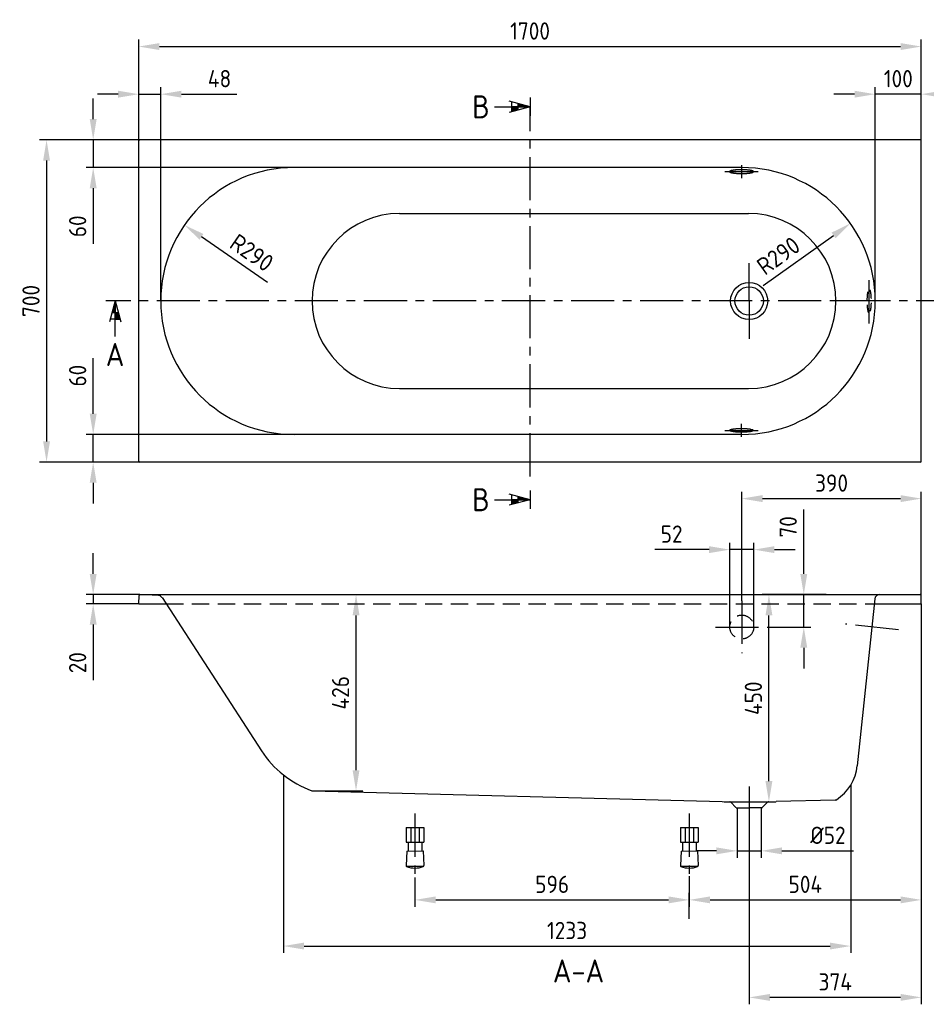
# Model space of a CAD drawing. Extents: x -150 to 2820, y 501 to 2640.
# Tile 1 of 2: x -150 to 1819, y 501 to 2640. Entities that reach past the tile are written whole.
import ezdxf
from ezdxf.enums import TextEntityAlignment as Align

# ---------------------------------------------------------------- set-up
doc = ezdxf.new("R2010")
doc.units = 0
doc.header["$LTSCALE"] = 75
doc.header["$MEASUREMENT"] = 0
for name, pattern in [('CENTER', [2, 1.25, -0.25, 0.25, -0.25]), ('DASHED', [0.75, 0.5, -0.25]), ('DASHED2', [0.375, 0.25, -0.125])]:
    doc.linetypes.add(name, pattern=pattern)
doc.layers.get('DEFPOINTS').update_dxf_attribs({"linetype": 'CONTINUOUS'})
for name, color, linetype in [('BEMATING', 7, 'CONTINUOUS'), ('HARTLIJN', 255, 'CENTER'), ('HULPLIJN', 7, 'DASHED'), ('HULPLIJN_SMALL', 7, 'DASHED2'), ('PEN1', 7, 'CONTINUOUS'), ('PEN2', 7, 'CONTINUOUS')]:
    doc.layers.add(name, color=color, linetype=linetype)
doc.styles.add('ISO', font='ISO')
doc.dimstyles.new('H2_5OS15', dxfattribs={"dimscale": 15, "dimtxt": 2.5, "dimasz": 3, "dimexe": 1, "dimexo": 0, "dimgap": 1, "dimtad": 1, "dimdec": 0, "dimdsep": 46, "dimtxsty": 'ISO', "dimcen": 0, "dimdle": 1.3, "dimclrd": 256, "dimclre": 256, "dimclrt": 7, "dimadec": 0, "dimazin": 0, "dimtfac": 0.714286, "dimtmove": 0, "dimatfit": 3, "dimfxl": 1, "dimtvp": 1, "dimtolj": 1, "dimarcsym": 0})

# ---------------------------------------------------------------- blocks, each defined once
blk = doc.blocks.new('*D2')
at = {"layer": 'BEMATING', "lineweight": -2}
for p, q in [((9.282059, 2424.320337), (9.282059, 2469.320337)), ((110.326004, 2379.320337), (-5.717941, 2379.320337)), ((9.282059, 2379.320337), (9.282059, 2319.320337)), ((446.026004, 2319.320337), (-5.717941, 2319.320337)), ((9.282059, 2274.320337), (9.282059, 2153.784623))]:
    blk.add_line(p, q, dxfattribs=at)
at = {"layer": 'BEMATING'}
for points in [[(1.782059, 2424.320337), (16.782059, 2424.320337), (9.282059, 2379.320337)], [(1.782059, 2274.320337), (16.782059, 2274.320337), (9.282059, 2319.320337)]]:
    blk.add_solid(points, dxfattribs=at)
at = {"layer": 'DEFPOINTS', "color": 0}
for p in [(110.326004, 2379.320337), (9.282059, 2319.320337), (446.026004, 2319.320337)]:
    blk.add_point(p, dxfattribs=at)
at = {"layer": 'BEMATING', "color": 7, "insert": (-24.467941, 2191.55248), "char_height": 37.5, "attachment_point": 5, "rotation": 90, "style": 'ISO'}
blk.add_mtext('\\A1;60', dxfattribs=at)
blk = doc.blocks.new('*D3')
at = {"layer": 'BEMATING', "lineweight": -2}
for p, q in [((9.282059, 1784.320337), (9.282059, 1904.856051)), ((446.026004, 1739.320337), (-5.717941, 1739.320337)), ((9.282059, 1679.320337), (9.282059, 1739.320337)), ((110.326004, 1679.320337), (-5.717941, 1679.320337)), ((9.282059, 1634.320337), (9.282059, 1589.320337))]:
    blk.add_line(p, q, dxfattribs=at)
at = {"layer": 'BEMATING'}
for points in [[(1.782059, 1784.320337), (16.782059, 1784.320337), (9.282059, 1739.320337)], [(1.782059, 1634.320337), (16.782059, 1634.320337), (9.282059, 1679.320337)]]:
    blk.add_solid(points, dxfattribs=at)
at = {"layer": 'DEFPOINTS', "color": 0}
for p in [(9.282059, 1739.320337), (446.026004, 1739.320337), (110.326004, 1679.320337)]:
    blk.add_point(p, dxfattribs=at)
at = {"layer": 'BEMATING', "color": 7, "insert": (-24.467941, 1867.088194), "char_height": 37.5, "attachment_point": 5, "rotation": 90, "style": 'ISO'}
blk.add_mtext('\\A1;60', dxfattribs=at)
blk = doc.blocks.new('*D4')
at = {"layer": 'BEMATING', "lineweight": -2}
for p, q in [((110.326004, 2379.320337), (-106.990807, 2379.320337)), ((-91.990807, 2334.320337), (-91.990807, 1724.320337)), ((110.326004, 1679.320337), (-106.990807, 1679.320337))]:
    blk.add_line(p, q, dxfattribs=at)
at = {"layer": 'BEMATING'}
for points in [[(-99.490807, 2334.320337), (-84.490807, 2334.320337), (-91.990807, 2379.320337)], [(-99.490807, 1724.320337), (-84.490807, 1724.320337), (-91.990807, 1679.320337)]]:
    blk.add_solid(points, dxfattribs=at)
at = {"layer": 'DEFPOINTS', "color": 0}
for p in [(110.326004, 2379.320337), (-91.990807, 1679.320337), (110.326004, 1679.320337)]:
    blk.add_point(p, dxfattribs=at)
at = {"layer": 'BEMATING', "color": 7, "insert": (-125.740807, 2029.320337), "char_height": 37.5, "attachment_point": 5, "rotation": 90, "style": 'ISO'}
blk.add_mtext('\\A1;700', dxfattribs=at)
blk = doc.blocks.new('*D5')
at = {"layer": 'BEMATING', "lineweight": -2}
for p, q in [((108.326004, 2377.320337), (108.326004, 2493.566209)), ((156.026004, 2029.320337), (156.026004, 2493.566209)), ((63.326004, 2478.566209), (18.326004, 2478.566209)), ((108.326004, 2478.566209), (156.026004, 2478.566209)), ((201.026004, 2478.566209), (321.561719, 2478.566209))]:
    blk.add_line(p, q, dxfattribs=at)
at = {"layer": 'BEMATING'}
for points in [[(63.326004, 2486.066209), (63.326004, 2471.066209), (108.326004, 2478.566209)], [(201.026004, 2486.066209), (201.026004, 2471.066209), (156.026004, 2478.566209)]]:
    blk.add_solid(points, dxfattribs=at)
at = {"layer": 'DEFPOINTS', "color": 0}
for p in [(156.026004, 2478.566209), (108.326004, 2377.320337), (156.026004, 2029.320337)]:
    blk.add_point(p, dxfattribs=at)
at = {"layer": 'BEMATING', "color": 7, "insert": (283.793861, 2512.316209), "char_height": 37.5, "attachment_point": 5, "style": 'ISO'}
blk.add_mtext('\\A1;48', dxfattribs=at)
blk = doc.blocks.new('*D6')
at = {"layer": 'BEMATING', "lineweight": -2}
for p, q in [((1708.326004, 2029.320337), (1708.326004, 2493.566209)), ((1808.326004, 2377.320337), (1808.326004, 2493.566209)), ((1663.326004, 2478.566209), (1618.326004, 2478.566209)), ((1808.326004, 2478.566209), (1708.326004, 2478.566209)), ((1853.326004, 2478.566209), (1898.326004, 2478.566209))]:
    blk.add_line(p, q, dxfattribs=at)
at = {"layer": 'BEMATING'}
for points in [[(1663.326004, 2486.066209), (1663.326004, 2471.066209), (1708.326004, 2478.566209)], [(1853.326004, 2486.066209), (1853.326004, 2471.066209), (1808.326004, 2478.566209)]]:
    blk.add_solid(points, dxfattribs=at)
at = {"layer": 'DEFPOINTS', "color": 0}
for p in [(1708.326004, 2478.566209), (1808.326004, 2377.320337), (1708.326004, 2029.320337)]:
    blk.add_point(p, dxfattribs=at)
at = {"layer": 'BEMATING', "color": 7, "insert": (1758.326004, 2512.316209), "char_height": 37.5, "attachment_point": 5, "style": 'ISO'}
blk.add_mtext('\\A1;100', dxfattribs=at)
blk = doc.blocks.new('*D7')
at = {"layer": 'BEMATING', "lineweight": -2}
for p, q in [((108.326004, 2377.320337), (108.326004, 2597.04276)), ((1808.326004, 2377.320337), (1808.326004, 2597.04276)), ((153.326004, 2582.04276), (1763.326004, 2582.04276))]:
    blk.add_line(p, q, dxfattribs=at)
at = {"layer": 'BEMATING'}
for points in [[(153.326004, 2589.54276), (153.326004, 2574.54276), (108.326004, 2582.04276)], [(1763.326004, 2589.54276), (1763.326004, 2574.54276), (1808.326004, 2582.04276)]]:
    blk.add_solid(points, dxfattribs=at)
at = {"layer": 'DEFPOINTS', "color": 0}
for p in [(1808.326004, 2582.04276), (108.326004, 2377.320337), (1808.326004, 2377.320337)]:
    blk.add_point(p, dxfattribs=at)
at = {"layer": 'BEMATING', "color": 7, "insert": (958.326004, 2615.79276), "char_height": 37.5, "attachment_point": 5, "style": 'ISO'}
blk.add_mtext('\\A1;1700', dxfattribs=at)
blk = doc.blocks.new('*D8')
at = {"layer": 'BEMATING', "lineweight": -2}
for p, q in [((1392.326004, 1320.953232), (1392.326004, 1504.170253)), ((1444.326004, 1320.953232), (1444.326004, 1504.170253)), ((1347.326004, 1489.170253), (1229.468861, 1489.170253)), ((1444.326004, 1489.170253), (1392.326004, 1489.170253)), ((1489.326004, 1489.170253), (1534.326004, 1489.170253))]:
    blk.add_line(p, q, dxfattribs=at)
at = {"layer": 'BEMATING'}
for points in [[(1347.326004, 1496.670253), (1347.326004, 1481.670253), (1392.326004, 1489.170253)], [(1489.326004, 1496.670253), (1489.326004, 1481.670253), (1444.326004, 1489.170253)]]:
    blk.add_solid(points, dxfattribs=at)
at = {"layer": 'DEFPOINTS', "color": 0}
for p in [(1444.326004, 1489.170253), (1392.326004, 1320.953232), (1444.326004, 1320.953232)]:
    blk.add_point(p, dxfattribs=at)
at = {"layer": 'BEMATING', "color": 7, "insert": (1265.897433, 1522.920253), "char_height": 37.5, "attachment_point": 5, "style": 'ISO'}
blk.add_mtext('\\A1;52', dxfattribs=at)
blk = doc.blocks.new('*D9')
at = {"layer": 'BEMATING', "lineweight": -2}
for p, q in [((1552.940477, 1436.376825), (1552.940477, 1576.433069)), ((1475.419209, 1391.376825), (1567.940477, 1391.376825)), ((1552.940477, 1320.953232), (1552.940477, 1391.376825)), ((1475.419209, 1320.953232), (1567.940477, 1320.953232)), ((1552.940477, 1275.953232), (1552.940477, 1230.953232))]:
    blk.add_line(p, q, dxfattribs=at)
at = {"layer": 'BEMATING'}
for points in [[(1545.440477, 1436.376825), (1560.440477, 1436.376825), (1552.940477, 1391.376825)], [(1545.440477, 1275.953232), (1560.440477, 1275.953232), (1552.940477, 1320.953232)]]:
    blk.add_solid(points, dxfattribs=at)
at = {"layer": 'DEFPOINTS', "color": 0}
for p in [(1475.419209, 1391.376825), (1552.940477, 1391.376825), (1475.419209, 1320.953232)]:
    blk.add_point(p, dxfattribs=at)
at = {"layer": 'BEMATING', "color": 7, "insert": (1519.190477, 1538.665211), "char_height": 37.5, "attachment_point": 5, "rotation": 90, "style": 'ISO'}
blk.add_mtext('\\A1;70', dxfattribs=at)
blk = doc.blocks.new('*D10')
at = {"layer": 'BEMATING', "lineweight": -2}
for p, q in [((1601.950536, 1391.376825), (1462.266922, 1391.376825)), ((1477.266922, 986.399481), (1477.266922, 1346.376825)), ((1476.549445, 941.399481), (1492.266922, 941.399481))]:
    blk.add_line(p, q, dxfattribs=at)
at = {"layer": 'BEMATING'}
for points in [[(1469.766922, 1346.376825), (1484.766922, 1346.376825), (1477.266922, 1391.376825)], [(1469.766922, 986.399481), (1484.766922, 986.399481), (1477.266922, 941.399481)]]:
    blk.add_solid(points, dxfattribs=at)
at = {"layer": 'DEFPOINTS', "color": 0}
for p in [(1477.266922, 1391.376825), (1601.950536, 1391.376825), (1476.549445, 941.399481)]:
    blk.add_point(p, dxfattribs=at)
at = {"layer": 'BEMATING', "color": 7, "insert": (1443.516922, 1166.388153), "char_height": 37.5, "attachment_point": 5, "rotation": 90, "style": 'ISO'}
blk.add_mtext('\\A1;450', dxfattribs=at)
blk = doc.blocks.new('*D11')
at = {"layer": 'BEMATING', "lineweight": -2}
for p, q in [((1408.326004, 928.376825), (1408.326004, 819.807156)), ((1460.326004, 928.376825), (1460.326004, 819.807156)), ((1363.326004, 834.807156), (1318.326004, 834.807156)), ((1408.326004, 834.807156), (1460.326004, 834.807156)), ((1505.326004, 834.807156), (1660.683147, 834.807156))]:
    blk.add_line(p, q, dxfattribs=at)
at = {"layer": 'BEMATING'}
for points in [[(1363.326004, 842.307156), (1363.326004, 827.307156), (1408.326004, 834.807156)], [(1505.326004, 842.307156), (1505.326004, 827.307156), (1460.326004, 834.807156)]]:
    blk.add_solid(points, dxfattribs=at)
at = {"layer": 'DEFPOINTS', "color": 0}
for p in [(1408.326004, 928.376825), (1460.326004, 928.376825), (1460.326004, 834.807156)]:
    blk.add_point(p, dxfattribs=at)
at = {"layer": 'BEMATING', "color": 7, "insert": (1605.504576, 868.557156), "char_height": 37.5, "attachment_point": 5, "style": 'ISO'}
blk.add_mtext('\\A1;%%C52', dxfattribs=at)
blk = doc.blocks.new('*D12')
at = {"layer": 'BEMATING', "lineweight": -2}
for p, q in [((1808.326004, 1371.376825), (1808.326004, 713.32279)), ((1304.326004, 780.068879), (1304.326004, 713.32279)), ((1349.326004, 728.32279), (1763.326004, 728.32279))]:
    blk.add_line(p, q, dxfattribs=at)
at = {"layer": 'BEMATING'}
for points in [[(1349.326004, 735.82279), (1349.326004, 720.82279), (1304.326004, 728.32279)], [(1763.326004, 735.82279), (1763.326004, 720.82279), (1808.326004, 728.32279)]]:
    blk.add_solid(points, dxfattribs=at)
at = {"layer": 'DEFPOINTS', "color": 0}
for p in [(1808.326004, 1371.376825), (1304.326004, 780.068879), (1808.326004, 728.32279)]:
    blk.add_point(p, dxfattribs=at)
at = {"layer": 'BEMATING', "color": 7, "insert": (1556.326004, 762.07279), "char_height": 37.5, "attachment_point": 5, "style": 'ISO'}
blk.add_mtext('\\A1;504', dxfattribs=at)
blk = doc.blocks.new('*D13')
at = {"layer": 'BEMATING', "lineweight": -2}
for p, q in [((708.326004, 776.702894), (708.326004, 713.32279)), ((753.326004, 728.32279), (1259.326004, 728.32279)), ((1304.326004, 686.952031), (1304.326004, 743.32279))]:
    blk.add_line(p, q, dxfattribs=at)
at = {"layer": 'BEMATING'}
for points in [[(753.326004, 735.82279), (753.326004, 720.82279), (708.326004, 728.32279)], [(1259.326004, 735.82279), (1259.326004, 720.82279), (1304.326004, 728.32279)]]:
    blk.add_solid(points, dxfattribs=at)
at = {"layer": 'DEFPOINTS', "color": 0}
for p in [(708.326004, 776.702894), (1304.326004, 728.32279), (1304.326004, 686.952031)]:
    blk.add_point(p, dxfattribs=at)
at = {"layer": 'BEMATING', "color": 7, "insert": (1006.326004, 762.07279), "char_height": 37.5, "attachment_point": 5, "style": 'ISO'}
blk.add_mtext('\\A1;596', dxfattribs=at)
blk = doc.blocks.new('*D14')
at = {"layer": 'BEMATING', "lineweight": -2}
for p, q in [((422.439465, 999.92933), (422.439465, 613.013021)), ((1654.964909, 977.585183), (1654.964909, 613.013021)), ((467.439465, 628.013021), (1609.964909, 628.013021))]:
    blk.add_line(p, q, dxfattribs=at)
at = {"layer": 'BEMATING'}
for points in [[(467.439465, 635.513021), (467.439465, 620.513021), (422.439465, 628.013021)], [(1609.964909, 635.513021), (1609.964909, 620.513021), (1654.964909, 628.013021)]]:
    blk.add_solid(points, dxfattribs=at)
at = {"layer": 'DEFPOINTS', "color": 0}
for p in [(422.439465, 999.92933), (1654.964909, 977.585183), (1654.964909, 628.013021)]:
    blk.add_point(p, dxfattribs=at)
at = {"layer": 'BEMATING', "color": 7, "insert": (1038.702187, 661.763021), "char_height": 37.5, "attachment_point": 5, "style": 'ISO'}
blk.add_mtext('\\A1;1233', dxfattribs=at)
blk = doc.blocks.new('*D15')
at = {"layer": 'BEMATING', "lineweight": -2}
for p, q in [((9.282059, 1436.382767), (9.282059, 1481.382767)), ((110.866414, 1391.382767), (-5.717941, 1391.382767)), ((9.282059, 1391.382767), (9.282059, 1371.376825)), ((108.326004, 1371.376825), (-5.717941, 1371.376825)), ((9.282059, 1326.376825), (9.282059, 1205.84111))]:
    blk.add_line(p, q, dxfattribs=at)
at = {"layer": 'BEMATING'}
for points in [[(1.782059, 1436.382767), (16.782059, 1436.382767), (9.282059, 1391.382767)], [(1.782059, 1326.376825), (16.782059, 1326.376825), (9.282059, 1371.376825)]]:
    blk.add_solid(points, dxfattribs=at)
at = {"layer": 'DEFPOINTS', "color": 0}
for p in [(110.866414, 1391.382767), (9.282059, 1371.376825), (108.326004, 1371.376825)]:
    blk.add_point(p, dxfattribs=at)
at = {"layer": 'BEMATING', "color": 7, "insert": (-24.467941, 1243.608967), "char_height": 37.5, "attachment_point": 5, "rotation": 90, "style": 'ISO'}
blk.add_mtext('\\A1;20', dxfattribs=at)
blk = doc.blocks.new('*D19')
at = {"layer": 'BEMATING', "lineweight": -2}
blk.add_line((387.731165, 2069.662733), (244.563738, 2168.740405), dxfattribs=at)
at = {"layer": 'BEMATING'}
blk.add_solid([(248.831699, 2174.907617), (240.295777, 2162.573192), (207.560464, 2194.348172)], dxfattribs=at)
at = {"layer": 'DEFPOINTS', "color": 0}
for p in [(207.560464, 2194.348172), (446.026004, 2029.320337)]:
    blk.add_point(p, dxfattribs=at)
at = {"layer": 'BEMATING', "color": 7, "insert": (353.854914, 2134.15014), "char_height": 37.5, "attachment_point": 5, "rotation": 325.31519285, "style": 'ISO'}
blk.add_mtext('\\A1;R290', dxfattribs=at)
blk = doc.blocks.new('*D20')
at = {"layer": 'BEMATING', "lineweight": -2}
blk.add_line((1465.018701, 2062.683008), (1617.669007, 2171.754067), dxfattribs=at)
at = {"layer": 'BEMATING'}
blk.add_solid([(1613.308791, 2177.856404), (1622.029223, 2165.65173), (1654.283028, 2197.915364)], dxfattribs=at)
at = {"layer": 'DEFPOINTS', "color": 0}
for p in [(1654.283028, 2197.915364), (1418.326004, 2029.320337)]:
    blk.add_point(p, dxfattribs=at)
at = {"layer": 'BEMATING', "color": 7, "insert": (1497.921413, 2127.672527), "char_height": 37.5, "attachment_point": 5, "rotation": 35.546406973, "style": 'ISO'}
blk.add_mtext('\\A1;R290', dxfattribs=at)
blk = doc.blocks.new('*D21')
at = {"layer": 'BEMATING', "lineweight": -2}
for p, q in [((485.581282, 1391.376825), (595.332982, 1391.376825)), ((580.332982, 1010.07743), (580.332982, 1346.376825)), ((485.581282, 965.07743), (595.332982, 965.07743))]:
    blk.add_line(p, q, dxfattribs=at)
at = {"layer": 'BEMATING'}
for points in [[(572.832982, 1346.376825), (587.832982, 1346.376825), (580.332982, 1391.376825)], [(572.832982, 1010.07743), (587.832982, 1010.07743), (580.332982, 965.07743)]]:
    blk.add_solid(points, dxfattribs=at)
at = {"layer": 'DEFPOINTS', "color": 0}
for p in [(485.581282, 1391.376825), (580.332982, 1391.376825), (485.581282, 965.07743)]:
    blk.add_point(p, dxfattribs=at)
at = {"layer": 'BEMATING', "color": 7, "insert": (546.582982, 1178.227127), "char_height": 37.5, "attachment_point": 5, "rotation": 90, "style": 'ISO'}
blk.add_mtext('\\A1;426', dxfattribs=at)
blk = doc.blocks.new('*D22')
at = {"layer": 'BEMATING', "lineweight": -2}
for p, q in [((1434.326004, 894.379114), (1434.326004, 501.454536)), ((1808.326004, 728.32279), (1808.326004, 501.454536)), ((1763.326004, 516.454536), (1479.326004, 516.454536))]:
    blk.add_line(p, q, dxfattribs=at)
at = {"layer": 'BEMATING'}
for points in [[(1479.326004, 523.954536), (1479.326004, 508.954536), (1434.326004, 516.454536)], [(1763.326004, 523.954536), (1763.326004, 508.954536), (1808.326004, 516.454536)]]:
    blk.add_solid(points, dxfattribs=at)
at = {"layer": 'DEFPOINTS', "color": 0}
for p in [(1434.326004, 894.379114), (1808.326004, 728.32279), (1434.326004, 516.454536)]:
    blk.add_point(p, dxfattribs=at)
at = {"layer": 'BEMATING', "color": 7, "insert": (1621.326004, 550.204536), "char_height": 37.5, "attachment_point": 5, "style": 'ISO'}
blk.add_mtext('\\A1;374', dxfattribs=at)
blk = doc.blocks.new('*D23')
at = {"layer": 'BEMATING', "lineweight": -2}
for p, q in [((1418.326004, 1378.046437), (1418.326004, 1615.014272)), ((1808.326004, 1371.376825), (1808.326004, 1615.014272)), ((1463.326004, 1600.014272), (1763.326004, 1600.014272))]:
    blk.add_line(p, q, dxfattribs=at)
at = {"layer": 'BEMATING'}
for points in [[(1463.326004, 1607.514272), (1463.326004, 1592.514272), (1418.326004, 1600.014272)], [(1763.326004, 1607.514272), (1763.326004, 1592.514272), (1808.326004, 1600.014272)]]:
    blk.add_solid(points, dxfattribs=at)
at = {"layer": 'DEFPOINTS', "color": 0}
for p in [(1808.326004, 1600.014272), (1418.326004, 1378.046437), (1808.326004, 1371.376825)]:
    blk.add_point(p, dxfattribs=at)
at = {"layer": 'BEMATING', "color": 7, "insert": (1613.326004, 1633.764272), "char_height": 37.5, "attachment_point": 5, "style": 'ISO'}
blk.add_mtext('\\A1;390', dxfattribs=at)

msp = doc.modelspace()

# ---------------------------------------------------------------- linework, layer by layer
at = {"layer": 'BEMATING'}
for p, q in [((958.3, 2451.2), (913.1, 2463.3)), ((918.7, 2440.6), (918.7, 2461.8)), ((881.1, 2451.2), (958.3, 2451.2)), ((958.3, 2451.2), (913.1, 2439)), ((958.3, 2451.2), (918.7, 2451.2)), ((918.7, 2451.2), (918.7, 2440.6)), ((932.7, 2444.3), (932.7, 2458)), ((56.9, 2029.3), (44.8, 1984.1)), ((56.9, 2029.3), (56.9, 1989.7)), ((56.9, 2029.3), (69.1, 1984.1)), ((56.9, 1952.1), (56.9, 2029.3)), ((67.5, 1989.7), (46.3, 1989.7)), ((63.8, 2003.7), (50.1, 2003.7)), ((56.9, 1989.7), (67.5, 1989.7)), ((958.3, 1597.7), (913.1, 1609.8)), ((918.7, 1587.1), (918.7, 1608.3)), ((932.7, 1590.8), (932.7, 1604.6)), ((881.1, 1597.7), (958.3, 1597.7)), ((958.3, 1597.7), (913.1, 1585.6)), ((958.3, 1597.7), (918.7, 1597.7)), ((918.7, 1597.7), (918.7, 1587.1))]:
    msp.add_line(p, q, dxfattribs=at)
for points in [[(932.7, 2444.3), (932.7, 2451.2), (918.7, 2440.6), (918.7, 2451.2)], [(958.3, 2451.2), (932.7, 2451.2), (932.7, 2458)], [(56.9, 2029.3), (56.9, 2003.7), (50.1, 2003.7)], [(63.8, 2003.7), (56.9, 2003.7), (67.5, 1989.7), (56.9, 1989.7)], [(958.3, 1597.7), (932.7, 1597.7), (932.7, 1604.6)], [(932.7, 1590.8), (932.7, 1597.7), (918.7, 1587.1), (918.7, 1597.7)]]:
    msp.add_solid(points, dxfattribs=at)
at = {"layer": 'HARTLIJN'}
for p, q in [((958.3, 1648.2), (958.3, 2451.2)), ((1381.8, 2310.3), (1453.8, 2310.3)), ((1418, 2324.4), (1418, 2296.2)), ((1695, 1980.7), (1695, 2078.4)), ((1891.1, 2029.3), (56.9, 2029.3)), ((1690.8, 2029.3), (1625.1, 2029.3)), ((1418, 1734.2), (1418, 1762.5)), ((1381.8, 1748.3), (1453.8, 1748.3)), ((1418.3, 1378), (1418.3, 1263.9)), ((1758.4, 1315.3), (1643.5, 1327.4)), ((1361.2, 1321), (1475.4, 1321)), ((1434.3, 974.8), (1434.3, 894.4)), ((708.3, 915.8), (708.3, 776.7)), ((1304.3, 915.8), (1304.3, 780.1))]:
    msp.add_line(p, q, dxfattribs=at)
for points in [[(1434.3, 2029.3), (1434.3, 2111.5)], [(1434.3, 2029.3), (1434.3, 1947.2)]]:
    msp.add_lwpolyline(points, dxfattribs=at)
at = {"layer": 'HULPLIJN'}
msp.add_line((167.7, 1371.4), (1706.2, 1371.4), dxfattribs=at)
msp.add_circle((1418.3, 1321), 26, dxfattribs=at)
at = {"layer": 'HULPLIJN_SMALL', "extrusion": (0, 0, -1)}
msp.add_ellipse((1417.8, 2310.3), major_axis=(-26, 0), ratio=0.159052, dxfattribs=at)
at = {"layer": 'HULPLIJN_SMALL'}
msp.add_ellipse((1695, 2029.3), major_axis=(0, -26), ratio=0.159052, dxfattribs=at)
msp.add_open_spline([(1391.8, 1748.3), (1391.8, 1748.3), (1391.8, 1748.3), (1391.8, 1748.2), (1391.8, 1748.2), (1391.8, 1748.1), (1391.8, 1748.1), (1391.8, 1748.1), (1391.9, 1748), (1391.9, 1748), (1391.9, 1748), (1391.9, 1747.9), (1391.9, 1747.9), (1392, 1747.8), (1392, 1747.8), (1392.1, 1747.7), (1392.1, 1747.7), (1392.1, 1747.7), (1392.1, 1747.7), (1392.2, 1747.6), (1392.2, 1747.6), (1392.2, 1747.6), (1392.2, 1747.6), (1392.3, 1747.5), (1392.3, 1747.5), (1392.4, 1747.5), (1392.4, 1747.4), (1392.5, 1747.4), (1392.5, 1747.3), (1392.7, 1747.2), (1392.9, 1747.1), (1393.2, 1747), (1393.2, 1747), (1393.4, 1746.9), (1393.5, 1746.8), (1393.7, 1746.8), (1393.8, 1746.7), (1394, 1746.7), (1394.1, 1746.6), (1394.4, 1746.5), (1394.5, 1746.5), (1394.8, 1746.4), (1395, 1746.3), (1395.4, 1746.2), (1395.6, 1746.2), (1396.3, 1746), (1396.8, 1745.9), (1397.7, 1745.7), (1398.1, 1745.6), (1399, 1745.5), (1399.5, 1745.4), (1400.7, 1745.2), (1401.5, 1745.1), (1403.2, 1744.9), (1404, 1744.8), (1406.7, 1744.6), (1408.7, 1744.4), (1414.3, 1744.2), (1418.1, 1744.2), (1424.7, 1744.3), (1427.5, 1744.5), (1431.3, 1744.8), (1432.5, 1744.9), (1434.7, 1745.2), (1435.7, 1745.3), (1437.1, 1745.6), (1437.5, 1745.6), (1438.3, 1745.8), (1438.6, 1745.9), (1439.3, 1746), (1439.6, 1746.1), (1440.2, 1746.2), (1440.5, 1746.3), (1440.9, 1746.4), (1441, 1746.5), (1441.4, 1746.6), (1441.6, 1746.7), (1441.9, 1746.8), (1442, 1746.8), (1442.1, 1746.9), (1442.2, 1746.9), (1442.3, 1746.9), (1442.4, 1747), (1442.6, 1747.1), (1442.6, 1747.1), (1442.7, 1747.2), (1442.8, 1747.2), (1442.9, 1747.2), (1442.9, 1747.3), (1443, 1747.3), (1443, 1747.3), (1443, 1747.3), (1443.1, 1747.4), (1443.1, 1747.4), (1443.1, 1747.4), (1443.2, 1747.4), (1443.2, 1747.5), (1443.3, 1747.5), (1443.3, 1747.5), (1443.4, 1747.6), (1443.4, 1747.6), (1443.4, 1747.6), (1443.4, 1747.6), (1443.5, 1747.7), (1443.5, 1747.7), (1443.5, 1747.8), (1443.6, 1747.8), (1443.6, 1747.8), (1443.6, 1747.8), (1443.6, 1747.9), (1443.7, 1747.9), (1443.7, 1748), (1443.7, 1748), (1443.7, 1748), (1443.7, 1748.1), (1443.8, 1748.1), (1443.8, 1748.1), (1443.8, 1748.1), (1443.8, 1748.1), (1443.8, 1748.1), (1443.8, 1748.2), (1443.8, 1748.2), (1443.8, 1748.2), (1443.8, 1748.2), (1443.8, 1748.2), (1443.8, 1748.2), (1443.8, 1748.3), (1443.8, 1748.3), (1443.8, 1748.3), (1443.8, 1748.4), (1443.8, 1748.4), (1443.8, 1748.4), (1443.8, 1748.4), (1443.8, 1748.5), (1443.8, 1748.5), (1443.8, 1748.5), (1443.8, 1748.5), (1443.8, 1748.5), (1443.8, 1748.5), (1443.7, 1748.6), (1443.7, 1748.6), (1443.7, 1748.6), (1443.7, 1748.7), (1443.7, 1748.7), (1443.7, 1748.8), (1443.6, 1748.8), (1443.6, 1748.9), (1443.5, 1748.9), (1443.5, 1748.9), (1443.5, 1749), (1443.5, 1749), (1443.4, 1749), (1443.4, 1749), (1443.4, 1749.1), (1443.4, 1749.1), (1443.3, 1749.1), (1443.3, 1749.2), (1443.2, 1749.2), (1443.2, 1749.2), (1443.1, 1749.3), (1443.1, 1749.3), (1443.1, 1749.3), (1443, 1749.3), (1443, 1749.3), (1443, 1749.4), (1442.9, 1749.4), (1442.8, 1749.4), (1442.7, 1749.5), (1442.6, 1749.5), (1442.5, 1749.6), (1442.5, 1749.6), (1442.3, 1749.7), (1442.3, 1749.7), (1442.1, 1749.8), (1442.1, 1749.8), (1441.9, 1749.9), (1441.8, 1749.9), (1441.6, 1750), (1441.5, 1750), (1441.3, 1750.1), (1441.2, 1750.1), (1441, 1750.2), (1440.9, 1750.2), (1440.6, 1750.3), (1440.4, 1750.4), (1439.9, 1750.5), (1439.7, 1750.5), (1439.3, 1750.7), (1439.1, 1750.7), (1438.3, 1750.9), (1437.8, 1751), (1436.7, 1751.2), (1436.2, 1751.3), (1435, 1751.4), (1434.4, 1751.5), (1432.7, 1751.7), (1431.6, 1751.8), (1429.3, 1752), (1428.1, 1752.1), (1425.6, 1752.3), (1424.3, 1752.3), (1420.4, 1752.5), (1417.7, 1752.5), (1412.5, 1752.4), (1409.9, 1752.3), (1405.9, 1752), (1404.3, 1751.9), (1402, 1751.6), (1401.1, 1751.5), (1399.6, 1751.3), (1399, 1751.2), (1397.9, 1751), (1397.3, 1750.9), (1396.3, 1750.7), (1395.9, 1750.6), (1395.3, 1750.4), (1395.1, 1750.3), (1394.7, 1750.2), (1394.5, 1750.2), (1394.2, 1750.1), (1394, 1750), (1393.8, 1749.9), (1393.8, 1749.9), (1393.7, 1749.9), (1393.6, 1749.9), (1393.5, 1749.8), (1393.5, 1749.8), (1393.3, 1749.7), (1393.2, 1749.7), (1393.1, 1749.6), (1393.1, 1749.6), (1392.9, 1749.5), (1392.9, 1749.5), (1392.8, 1749.4), (1392.7, 1749.4), (1392.6, 1749.3), (1392.5, 1749.3), (1392.5, 1749.3), (1392.5, 1749.3), (1392.4, 1749.2), (1392.4, 1749.2), (1392.3, 1749.1), (1392.3, 1749.1), (1392.2, 1749.1), (1392.2, 1749.1), (1392.2, 1749), (1392.2, 1749), (1392.1, 1749), (1392.1, 1749), (1392.1, 1748.9), (1392, 1748.9), (1392, 1748.8), (1392, 1748.8), (1392, 1748.8), (1391.9, 1748.8), (1391.9, 1748.7), (1391.9, 1748.7), (1391.8, 1748.6), (1391.8, 1748.6), (1391.8, 1748.5), (1391.8, 1748.5), (1391.8, 1748.4), (1391.8, 1748.4), (1391.8, 1748.4), (1391.8, 1748.4), (1391.8, 1748.4), (1391.8, 1748.3), (1391.8, 1748.3)], degree=3, knots=[0, 0, 0, 0, 0.020515, 0.020515, 0.04103, 0.04103, 0.061545, 0.061545, 0.073259, 0.073259, 0.084974, 0.084974, 0.108403, 0.108403, 0.143119, 0.143119, 0.154417, 0.154417, 0.164564, 0.164564, 0.174711, 0.174711, 0.195005, 0.195005, 0.205496, 0.205496, 0.226477, 0.226477, 0.250383, 0.250383, 0.314001, 0.314001, 0.345043, 0.345043, 0.375349, 0.375349, 0.405655, 0.405655, 0.439763, 0.439763, 0.476732, 0.476732, 0.513701, 0.513701, 0.562942, 0.562942, 0.661423, 0.661423, 0.737596, 0.737596, 0.813768, 0.813768, 0.93359, 0.93359, 1.053412, 1.053412, 1.293055, 1.293055, 1.725413, 1.725413, 2.063781, 2.063781, 2.223939, 2.223939, 2.384096, 2.384096, 2.454405, 2.454405, 2.524713, 2.524713, 2.587956, 2.587956, 2.651199, 2.651199, 2.684972, 2.684972, 2.754599, 2.754599, 2.77203, 2.77203, 2.789462, 2.789462, 2.824325, 2.824325, 2.845304, 2.845304, 2.866284, 2.866284, 2.88614, 2.88614, 2.895013, 2.895013, 2.906499, 2.906499, 2.917984, 2.917984, 2.940956, 2.940956, 2.955496, 2.955496, 2.966499, 2.966499, 2.977502, 2.977502, 2.999508, 2.999508, 3.013676, 3.013676, 3.027845, 3.027845, 3.046003, 3.046003, 3.06859, 3.06859, 3.082658, 3.082658, 3.088575, 3.088575, 3.094493, 3.094493, 3.106328, 3.106328, 3.116102, 3.116102, 3.122685, 3.122685, 3.129268, 3.129268, 3.142433, 3.142433, 3.156847, 3.156847, 3.17126, 3.17126, 3.183012, 3.183012, 3.189821, 3.189821, 3.196631, 3.196631, 3.210249, 3.210249, 3.236176, 3.236176, 3.251412, 3.251412, 3.279896, 3.279896, 3.293263, 3.293263, 3.306631, 3.306631, 3.317354, 3.317354, 3.328077, 3.328077, 3.349523, 3.349523, 3.366307, 3.366307, 3.374954, 3.374954, 3.3836, 3.3836, 3.400894, 3.400894, 3.422727, 3.422727, 3.448012, 3.448012, 3.473296, 3.473296, 3.493331, 3.493331, 3.513365, 3.513365, 3.553434, 3.553434, 3.575424, 3.575424, 3.600731, 3.600731, 3.626039, 3.626039, 3.676653, 3.676653, 3.723731, 3.723731, 3.770808, 3.770808, 3.864963, 3.864963, 3.959118, 3.959118, 4.053273, 4.053273, 4.205745, 4.205745, 4.358218, 4.358218, 4.51069, 4.51069, 4.815635, 4.815635, 5.120579, 5.120579, 5.321912, 5.321912, 5.455995, 5.455995, 5.552996, 5.552996, 5.649997, 5.649997, 5.743829, 5.743829, 5.787519, 5.787519, 5.834549, 5.834549, 5.881579, 5.881579, 5.894173, 5.894173, 5.906767, 5.906767, 5.931956, 5.931956, 5.958517, 5.958517, 5.977392, 5.977392, 5.996267, 5.996267, 6.034017, 6.034017, 6.046506, 6.046506, 6.058995, 6.058995, 6.083972, 6.083972, 6.097306, 6.097306, 6.107679, 6.107679, 6.118052, 6.118052, 6.138798, 6.138798, 6.152838, 6.152838, 6.166878, 6.166878, 6.18396, 6.18396, 6.211161, 6.211161, 6.238362, 6.238362, 6.252857, 6.252857, 6.261868, 6.261868, 6.270879, 6.270879, 6.283185, 6.283185, 6.283185, 6.283185], dxfattribs=at)
at = {"layer": 'PEN1'}
for p, q in [((108.3, 1681.3), (108.3, 2377.3)), ((1806.3, 2379.3), (110.3, 2379.3)), ((1808.3, 1681.3), (1808.3, 2377.3)), ((1418.3, 2319.3), (446, 2319.3)), ((1418, 1739.3), (446, 1739.3)), ((1806.3, 1679.3), (110.3, 1679.3)), ((111, 1391.4), (1718.1, 1391.4)), ((150.9, 1389.6), (111, 1391.4)), ((1718.1, 1391.4), (1805.7, 1391.4)), ((108.3, 1371.4), (109, 1389.4)), ((108.3, 1371.4), (167.7, 1371.4)), ((158.8, 1385.1), (375, 1052.2)), ((1707.4, 1382.4), (1669.2, 1019.5)), ((1706.2, 1371.4), (1808.3, 1371.4)), ((1808.3, 1371.4), (1807.7, 1389.4)), ((485.6, 965.1), (1375.7, 941.8)), ((1621.4, 945.1), (1493, 941.8)), ((1405.7, 929), (1394.2, 940.5)), ((1407.2, 928.4), (1434.3, 928.4)), ((1461.5, 928.4), (1434.3, 928.4)), ((1462.9, 929), (1474.5, 940.5)), ((689.3, 885.4), (689.3, 853.4)), ((689.3, 885.4), (727.3, 885.4)), ((699.3, 885.4), (699.3, 853.4)), ((717.3, 885.4), (717.3, 853.4)), ((727.3, 885.4), (727.3, 853.4)), ((1285.3, 885.4), (1285.3, 853.4)), ((1285.3, 885.4), (1323.3, 885.4)), ((1295.3, 885.4), (1295.3, 853.4)), ((1313.3, 885.4), (1313.3, 853.4)), ((1323.3, 885.4), (1323.3, 853.4)), ((690.6, 834.4), (688.9, 802.9)), ((689.3, 853.4), (727.3, 853.4)), ((690.6, 834.4), (725.9, 834.5)), ((693.3, 853.4), (693.3, 834.4)), ((723.3, 853.4), (723.3, 834.5)), ((725.9, 834.5), (727.6, 802.9)), ((1286.6, 834.4), (1284.9, 802.9)), ((1285.3, 853.4), (1323.3, 853.4)), ((1286.6, 834.4), (1321.9, 834.5)), ((1289.3, 853.4), (1289.3, 834.4)), ((1319.3, 853.4), (1319.3, 834.5)), ((1321.9, 834.5), (1323.6, 802.9)), ((688.9, 801.4), (727.7, 801.5)), ((1284.9, 801.4), (1323.7, 801.5))]:
    msp.add_line(p, q, dxfattribs=at)
for centre, radius, start, end in [((110.3, 2377.3), 2, 90, 180), ((1806.3, 2377.3), 2, 0, 90), ((446, 2029.3), 290, 90, 270), ((1418.3, 2029.3), 290, 270, 90), ((110.3, 1681.3), 2, 180, 270), ((1806.3, 1681.3), 2, 270, 0), ((111, 1389.4), 2, 87.4567, 178), ((1717.3, 1381.4), 10, 90, 174), ((1805.7, 1389.4), 2, 2, 90), ((150.4, 1379.6), 10, 33, 87.4567), ((559.5, 1172), 220, 213, 249.9277), ((1569.8, 1030), 100, 302.8026, 354), ((485.7, 970.1), 5, 249.9277, 268.5), ((1434.3, 3181), 2240, 268.5, 268.9203), ((1392.1, 938.4), 3, 45, 89.1949), ((1476.6, 938.4), 3, 90.8051, 135), ((1434.3, 3181), 2240, 271.0797, 271.5), ((1621.3, 950.1), 5, 271.5, 302.8026), ((1407.2, 930.4), 2, 225, 270), ((1461.5, 930.4), 2, 270, 315), ((690.9, 802.8), 2, 177, 248.468), ((708.2, 846.5), 49.1, 248.468, 291.6923), ((725.6, 802.8), 2, 291.6923, 3), ((1286.9, 802.8), 2, 177, 248.468), ((1304.2, 846.5), 49.1, 248.468, 291.6923), ((1321.6, 802.8), 2, 291.6923, 3)]:
    msp.add_arc(centre, radius, start, end, dxfattribs=at)
msp.add_ellipse((1417.8, 1748.3), major_axis=(-26, 0), ratio=0.159052, dxfattribs=at)
msp.add_open_spline([(1391.8, 2310.3), (1391.8, 2310.3), (1391.8, 2310.4), (1391.8, 2310.4), (1391.8, 2310.4), (1391.8, 2310.5), (1391.8, 2310.5), (1391.8, 2310.6), (1391.9, 2310.6), (1391.9, 2310.6), (1391.9, 2310.6), (1391.9, 2310.7), (1391.9, 2310.7), (1392, 2310.8), (1392, 2310.9), (1392.1, 2310.9), (1392.1, 2310.9), (1392.1, 2311), (1392.1, 2311), (1392.2, 2311), (1392.2, 2311), (1392.2, 2311.1), (1392.2, 2311.1), (1392.3, 2311.1), (1392.3, 2311.1), (1392.4, 2311.2), (1392.4, 2311.2), (1392.5, 2311.3), (1392.5, 2311.3), (1392.7, 2311.4), (1392.9, 2311.5), (1393.2, 2311.6), (1393.2, 2311.7), (1393.4, 2311.7), (1393.5, 2311.8), (1393.7, 2311.9), (1393.8, 2311.9), (1394, 2312), (1394.1, 2312), (1394.4, 2312.1), (1394.5, 2312.2), (1394.8, 2312.3), (1395, 2312.3), (1395.4, 2312.4), (1395.6, 2312.5), (1396.3, 2312.6), (1396.8, 2312.7), (1397.7, 2312.9), (1398.1, 2313), (1399, 2313.2), (1399.5, 2313.2), (1400.7, 2313.4), (1401.5, 2313.5), (1403.2, 2313.7), (1404, 2313.8), (1406.7, 2314.1), (1408.7, 2314.2), (1414.3, 2314.5), (1418.1, 2314.5), (1424.7, 2314.3), (1427.5, 2314.2), (1431.3, 2313.9), (1432.5, 2313.7), (1434.7, 2313.5), (1435.7, 2313.3), (1437.1, 2313.1), (1437.5, 2313), (1438.3, 2312.9), (1438.6, 2312.8), (1439.3, 2312.6), (1439.6, 2312.6), (1440.2, 2312.4), (1440.5, 2312.3), (1440.9, 2312.2), (1441, 2312.2), (1441.4, 2312), (1441.6, 2312), (1441.9, 2311.9), (1442, 2311.8), (1442.1, 2311.8), (1442.2, 2311.8), (1442.3, 2311.7), (1442.4, 2311.7), (1442.6, 2311.6), (1442.6, 2311.5), (1442.7, 2311.5), (1442.8, 2311.5), (1442.9, 2311.4), (1442.9, 2311.4), (1443, 2311.4), (1443, 2311.3), (1443, 2311.3), (1443.1, 2311.3), (1443.1, 2311.3), (1443.1, 2311.2), (1443.2, 2311.2), (1443.2, 2311.2), (1443.3, 2311.1), (1443.3, 2311.1), (1443.4, 2311.1), (1443.4, 2311), (1443.4, 2311), (1443.4, 2311), (1443.5, 2311), (1443.5, 2310.9), (1443.5, 2310.9), (1443.6, 2310.9), (1443.6, 2310.8), (1443.6, 2310.8), (1443.6, 2310.8), (1443.7, 2310.7), (1443.7, 2310.7), (1443.7, 2310.6), (1443.7, 2310.6), (1443.7, 2310.6), (1443.8, 2310.5), (1443.8, 2310.5), (1443.8, 2310.5), (1443.8, 2310.5), (1443.8, 2310.5), (1443.8, 2310.5), (1443.8, 2310.4), (1443.8, 2310.4), (1443.8, 2310.4), (1443.8, 2310.4), (1443.8, 2310.4), (1443.8, 2310.4), (1443.8, 2310.3), (1443.8, 2310.3), (1443.8, 2310.3), (1443.8, 2310.3), (1443.8, 2310.2), (1443.8, 2310.2), (1443.8, 2310.2), (1443.8, 2310.1), (1443.8, 2310.1), (1443.8, 2310.1), (1443.8, 2310.1), (1443.8, 2310.1), (1443.7, 2310.1), (1443.7, 2310), (1443.7, 2310), (1443.7, 2310), (1443.7, 2309.9), (1443.7, 2309.9), (1443.6, 2309.8), (1443.6, 2309.8), (1443.5, 2309.7), (1443.5, 2309.7), (1443.5, 2309.7), (1443.5, 2309.7), (1443.4, 2309.6), (1443.4, 2309.6), (1443.4, 2309.6), (1443.4, 2309.6), (1443.3, 2309.5), (1443.3, 2309.5), (1443.2, 2309.4), (1443.2, 2309.4), (1443.1, 2309.4), (1443.1, 2309.4), (1443.1, 2309.3), (1443, 2309.3), (1443, 2309.3), (1443, 2309.3), (1442.9, 2309.2), (1442.8, 2309.2), (1442.7, 2309.1), (1442.6, 2309.1), (1442.5, 2309), (1442.5, 2309), (1442.3, 2308.9), (1442.3, 2308.9), (1442.1, 2308.9), (1442.1, 2308.8), (1441.9, 2308.8), (1441.8, 2308.7), (1441.6, 2308.6), (1441.5, 2308.6), (1441.3, 2308.5), (1441.2, 2308.5), (1441, 2308.4), (1440.9, 2308.4), (1440.6, 2308.3), (1440.4, 2308.3), (1439.9, 2308.1), (1439.7, 2308.1), (1439.3, 2308), (1439.1, 2307.9), (1438.3, 2307.8), (1437.8, 2307.7), (1436.7, 2307.5), (1436.2, 2307.4), (1435, 2307.2), (1434.4, 2307.1), (1432.7, 2306.9), (1431.6, 2306.8), (1429.3, 2306.6), (1428.1, 2306.5), (1425.6, 2306.4), (1424.3, 2306.3), (1420.4, 2306.2), (1417.7, 2306.2), (1412.5, 2306.2), (1409.9, 2306.4), (1405.9, 2306.6), (1404.3, 2306.8), (1402, 2307), (1401.1, 2307.1), (1399.6, 2307.4), (1399, 2307.5), (1397.9, 2307.7), (1397.3, 2307.8), (1396.3, 2308), (1395.9, 2308.1), (1395.3, 2308.2), (1395.1, 2308.3), (1394.7, 2308.4), (1394.5, 2308.5), (1394.2, 2308.6), (1394, 2308.6), (1393.8, 2308.7), (1393.8, 2308.7), (1393.7, 2308.8), (1393.6, 2308.8), (1393.5, 2308.8), (1393.5, 2308.9), (1393.3, 2308.9), (1393.2, 2309), (1393.1, 2309), (1393.1, 2309), (1392.9, 2309.1), (1392.9, 2309.1), (1392.8, 2309.2), (1392.7, 2309.2), (1392.6, 2309.3), (1392.5, 2309.3), (1392.5, 2309.4), (1392.5, 2309.4), (1392.4, 2309.4), (1392.4, 2309.5), (1392.3, 2309.5), (1392.3, 2309.5), (1392.2, 2309.6), (1392.2, 2309.6), (1392.2, 2309.6), (1392.2, 2309.6), (1392.1, 2309.7), (1392.1, 2309.7), (1392.1, 2309.7), (1392, 2309.8), (1392, 2309.8), (1392, 2309.8), (1392, 2309.9), (1391.9, 2309.9), (1391.9, 2309.9), (1391.9, 2310), (1391.8, 2310.1), (1391.8, 2310.1), (1391.8, 2310.2), (1391.8, 2310.2), (1391.8, 2310.2), (1391.8, 2310.2), (1391.8, 2310.2), (1391.8, 2310.2), (1391.8, 2310.3), (1391.8, 2310.3), (1391.8, 2310.3)], degree=3, knots=[0, 0, 0, 0, 0.020515, 0.020515, 0.04103, 0.04103, 0.061545, 0.061545, 0.073259, 0.073259, 0.084974, 0.084974, 0.108403, 0.108403, 0.143119, 0.143119, 0.154417, 0.154417, 0.164564, 0.164564, 0.174711, 0.174711, 0.195005, 0.195005, 0.205496, 0.205496, 0.226477, 0.226477, 0.250383, 0.250383, 0.314001, 0.314001, 0.345043, 0.345043, 0.375349, 0.375349, 0.405655, 0.405655, 0.439763, 0.439763, 0.476732, 0.476732, 0.513701, 0.513701, 0.562942, 0.562942, 0.661423, 0.661423, 0.737596, 0.737596, 0.813768, 0.813768, 0.93359, 0.93359, 1.053412, 1.053412, 1.293055, 1.293055, 1.725413, 1.725413, 2.063781, 2.063781, 2.223939, 2.223939, 2.384096, 2.384096, 2.454405, 2.454405, 2.524713, 2.524713, 2.587956, 2.587956, 2.651199, 2.651199, 2.684972, 2.684972, 2.754599, 2.754599, 2.77203, 2.77203, 2.789462, 2.789462, 2.824325, 2.824325, 2.845304, 2.845304, 2.866284, 2.866284, 2.88614, 2.88614, 2.895013, 2.895013, 2.906499, 2.906499, 2.917984, 2.917984, 2.940956, 2.940956, 2.955496, 2.955496, 2.966499, 2.966499, 2.977502, 2.977502, 2.999508, 2.999508, 3.013676, 3.013676, 3.027845, 3.027845, 3.046003, 3.046003, 3.06859, 3.06859, 3.082658, 3.082658, 3.088575, 3.088575, 3.094493, 3.094493, 3.106328, 3.106328, 3.116102, 3.116102, 3.122685, 3.122685, 3.129268, 3.129268, 3.142433, 3.142433, 3.156847, 3.156847, 3.17126, 3.17126, 3.183012, 3.183012, 3.189821, 3.189821, 3.196631, 3.196631, 3.210249, 3.210249, 3.236176, 3.236176, 3.251412, 3.251412, 3.279896, 3.279896, 3.293263, 3.293263, 3.306631, 3.306631, 3.317354, 3.317354, 3.328077, 3.328077, 3.349523, 3.349523, 3.366307, 3.366307, 3.374954, 3.374954, 3.3836, 3.3836, 3.400894, 3.400894, 3.422727, 3.422727, 3.448012, 3.448012, 3.473296, 3.473296, 3.493331, 3.493331, 3.513365, 3.513365, 3.553434, 3.553434, 3.575424, 3.575424, 3.600731, 3.600731, 3.626039, 3.626039, 3.676653, 3.676653, 3.723731, 3.723731, 3.770808, 3.770808, 3.864963, 3.864963, 3.959118, 3.959118, 4.053273, 4.053273, 4.205745, 4.205745, 4.358218, 4.358218, 4.51069, 4.51069, 4.815635, 4.815635, 5.120579, 5.120579, 5.321912, 5.321912, 5.455995, 5.455995, 5.552996, 5.552996, 5.649997, 5.649997, 5.743829, 5.743829, 5.787519, 5.787519, 5.834549, 5.834549, 5.881579, 5.881579, 5.894173, 5.894173, 5.906767, 5.906767, 5.931956, 5.931956, 5.958517, 5.958517, 5.977392, 5.977392, 5.996267, 5.996267, 6.034017, 6.034017, 6.046506, 6.046506, 6.058995, 6.058995, 6.083972, 6.083972, 6.097306, 6.097306, 6.107679, 6.107679, 6.118052, 6.118052, 6.138798, 6.138798, 6.152838, 6.152838, 6.166878, 6.166878, 6.18396, 6.18396, 6.211161, 6.211161, 6.238362, 6.238362, 6.252857, 6.252857, 6.261868, 6.261868, 6.270879, 6.270879, 6.283185, 6.283185, 6.283185, 6.283185], dxfattribs=at)
at = {"layer": 'PEN2'}
for p, q in [((958.3, 2471.2), (958.3, 2451.2)), ((958.3, 2451.2), (958.3, 2431.2)), ((674.8, 2219.3), (1432.8, 2219.3)), ((76.7, 2029.3), (36.9, 2029.3)), ((674.8, 1839.3), (1432.8, 1839.3)), ((958.3, 1617.7), (958.3, 1597.7)), ((958.3, 1597.7), (958.3, 1577.7)), ((1392.4, 941.4), (1476.2, 941.4))]:
    msp.add_line(p, q, dxfattribs=at)
for radius in [40.3, 30.9]:
    msp.add_circle((1434.3, 2029.3), radius, dxfattribs=at)
for centre, start, end in [((674.8, 2029.3), 90, 270), ((1432.8, 2029.3), 270, 90)]:
    msp.add_arc(centre, 190, start, end, dxfattribs=at)

# ---------------------------------------------------------------- texts
at = {"layer": 'PEN2', "style": 'ISO'}
msp.add_text('A-A', height=50, dxfattribs=at).set_placement((1007.9, 533.9), align=Align.BOTTOM_LEFT)
for p in [(851.7, 2451.2), (851.7, 1597.7)]:
    msp.add_attdef('B', text='', height=50, dxfattribs=at).set_placement(p, align=Align.MIDDLE)
at = {"layer": 'PEN2', "style": 'ISO', "text_generation_flag": 2}
msp.add_attdef('A', text='', height=50, dxfattribs=at).set_placement((56.9, 1913), align=Align.MIDDLE)

# ---------------------------------------------------------------- dimensions: what is measured, and where the dimension line sits
at = {"layer": 'BEMATING'}
for base, p1, p2, picture, middle in [((1808.3, 2582), (108.3, 2377.3), (1808.3, 2377.3), '*D7', (958.3, 2615.8)), ((156, 2478.6), (108.3, 2377.3), (156, 2029.3), '*D5', (283.8, 2512.3)), ((1708.3, 2478.6), (1808.3, 2377.3), (1708.3, 2029.3), '*D6', (1758.3, 2512.3)), ((1808.3, 1600), (1418.3, 1378), (1808.3, 1371.4), '*D23', (1613.3, 1633.8)), ((1808.3, 728.3), (1304.3, 780.1), (1808.3, 1371.4), '*D12', (1556.3, 762.1)), ((1655, 628), (422.4, 999.9), (1655, 977.6), '*D14', (1038.7, 661.8)), ((1434.3, 516.5), (1808.3, 728.3), (1434.3, 894.4), '*D22', (1621.3, 550.2)), ((1304.3, 728.3), (708.3, 776.7), (1304.3, 687), '*D13', (1006.3, 762.1))]:
    dim = msp.add_linear_dim(base=base, p1=p1, p2=p2, dimstyle='H2_5OS15', dxfattribs=at)
    dim.commit()
    dim.dimension.update_dxf_attribs({"geometry": picture, "text_midpoint": middle})
for base, p1, p2, picture, middle in [((9.3, 2319.3), (110.3, 2379.3), (446, 2319.3), '*D2', (-24.5, 2191.6)), ((-92, 1679.3), (110.3, 2379.3), (110.3, 1679.3), '*D4', (-125.7, 2029.3)), ((9.3, 1739.3), (110.3, 1679.3), (446, 1739.3), '*D3', (-24.5, 1867.1)), ((9.3, 1371.4), (110.9, 1391.4), (108.3, 1371.4), '*D15', (-24.5, 1243.6)), ((580.3, 1391.4), (485.6, 965.1), (485.6, 1391.4), '*D21', (546.6, 1178.2)), ((1477.3, 1391.4), (1476.5, 941.4), (1602, 1391.4), '*D10', (1443.5, 1166.4))]:
    dim = msp.add_linear_dim(base=base, p1=p1, p2=p2, angle=90, dimstyle='H2_5OS15', dxfattribs=at)
    dim.commit()
    dim.dimension.update_dxf_attribs({"geometry": picture, "text_midpoint": middle})
for center, mpoint, picture, middle in [((446, 2029.3), (207.6, 2194.3), '*D19', (334.6, 2106.4)), ((1418.3, 2029.3), (1654.3, 2197.9), '*D20', (1517.5, 2100.2))]:
    dim = msp.add_radius_dim(center=center, mpoint=mpoint, dimstyle='H2_5OS15', dxfattribs=at)
    dim.commit()
    dim.dimension.update_dxf_attribs({"geometry": picture, "text_midpoint": middle, "dimtype": 164})
dim = msp.add_linear_dim(base=(1552.9, 1391.4), p1=(1475.4, 1321), p2=(1475.4, 1391.4), angle=90, dimstyle='H2_5OS15', dxfattribs=at)
dim.commit()
dim.dimension.update_dxf_attribs({"geometry": '*D9', "text_midpoint": (1552.9, 1538.7), "dimtype": 160})
dim = msp.add_linear_dim(base=(1444.3, 1489.2), p1=(1392.3, 1321), p2=(1444.3, 1321), dimstyle='H2_5OS15', dxfattribs=at)
dim.commit()
dim.dimension.update_dxf_attribs({"geometry": '*D8', "text_midpoint": (1265.9, 1489.2), "dimtype": 160})
dim = msp.add_linear_dim(base=(1460.3, 834.8), p1=(1408.3, 928.4), p2=(1460.3, 928.4), text='%%C52', dimstyle='H2_5OS15', dxfattribs=at)
dim.commit()
dim.dimension.update_dxf_attribs({"geometry": '*D11', "text_midpoint": (1605.5, 868.6)})

doc.saveas('drawing.dxf')
